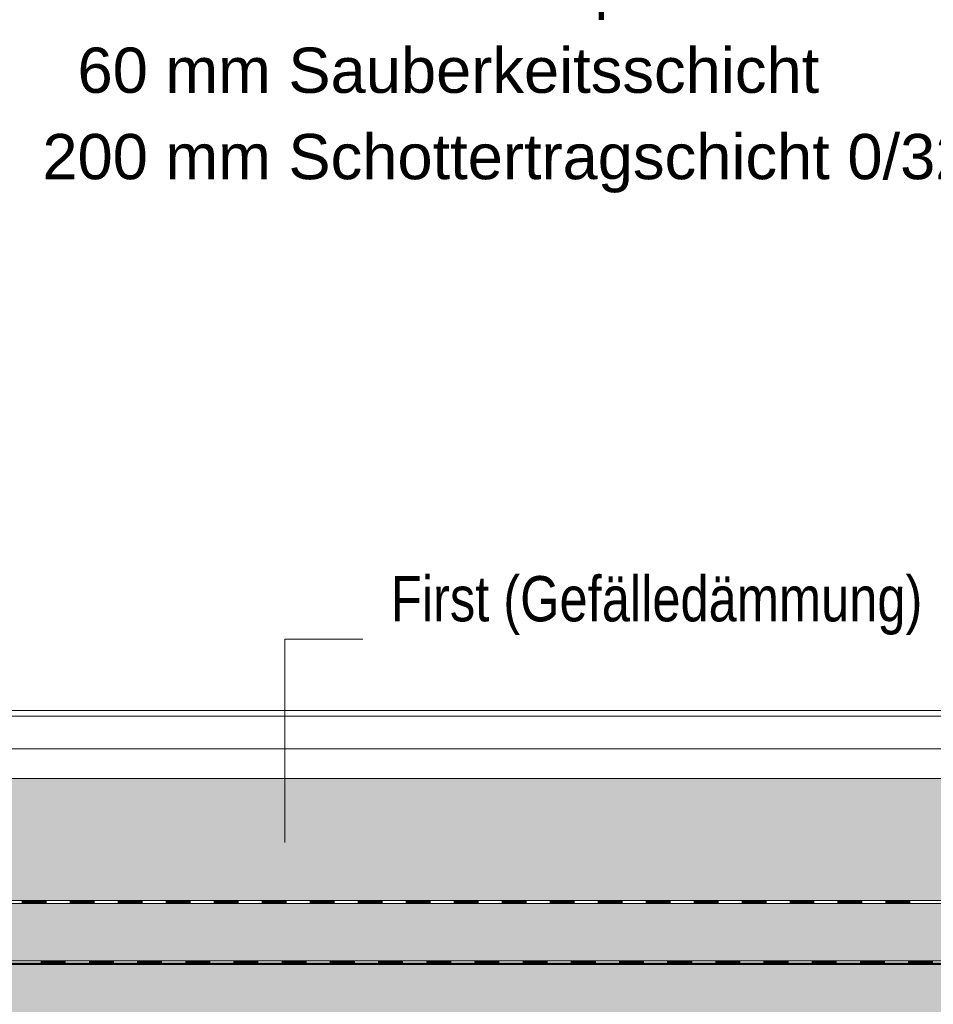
# Model space of a CAD drawing. Header units: metres. Extents: x 1316.5 to 1415.3, y -94.1 to -52.
# Tile 195 of 256: x 1364.5 to 1367.5, y -58.6 to -55.3. Entities that reach past the tile are written whole.
import ezdxf

# ---------------------------------------------------------------- set-up
doc = ezdxf.new("R2010")
doc.units = ezdxf.units.M
doc.header["$PDMODE"] = 65
doc.linetypes.add('AUSGEZOGEN', pattern=[0])
for name, color, linetype, lineweight in [('XR$11$Aufkantung', 4, 'AUSGEZOGEN', 13), ('XR$11$Design', 4, 'AUSGEZOGEN', 13), ('XR$11$Wand', 1, 'AUSGEZOGEN', 50), ('XR$12$Maßlinie 1_50', 7, 'AUSGEZOGEN', 25), ('XR$12$Text 1_100', 3, 'AUSGEZOGEN', 18), ('XR$13$Muster', 4, 'AUSGEZOGEN', 13), ('XR$13$STANDARD_1', 7, 'AUSGEZOGEN', 25)]:
    doc.layers.add(name, color=color, linetype=linetype, lineweight=lineweight)
doc.styles.add('ARIAL', font='arial.ttf')
doc.dimstyles.new('DIMSTYLE_45', dxfattribs={"dimtxt": 0.15, "dimasz": 0.03, "dimexe": 0, "dimexo": 0, "dimgap": 0.075, "dimtad": 2, "dimdec": 1, "dimlfac": 100, "dimrnd": 0.5, "dimzin": 4, "dimdsep": 46, "dimtxsty": 'ARIAL', "dimblk1": 'ALL_ML_STRICH', "dimblk2": 'ALL_ML_STRICH', "dimsah": 1, "dimcen": 0, "dimclrd": 3, "dimclre": 3, "dimclrt": 3, "dimadec": 0, "dimazin": 0, "dimtfac": 1, "dimtdec": 0, "dimtix": 1, "dimtmove": 2, "dimatfit": 3, "dimfxl": 0, "dimtvp": 1.2, "dimtzin": 0, "dimlwd": 0, "dimlwe": 25, "dimarcsym": 0})
doc.dimstyles.new('DIMSTYLE_49', dxfattribs={"dimtxt": 0.15, "dimasz": 0.03, "dimexe": 0, "dimexo": 0, "dimgap": 0.075, "dimtad": 2, "dimrnd": 0.005, "dimzin": 4, "dimdsep": 46, "dimtxsty": 'ARIAL', "dimblk1": 'ALL_ML_STRICH', "dimblk2": 'ALL_ML_STRICH', "dimsah": 1, "dimcen": 0, "dimclrd": 3, "dimclre": 3, "dimclrt": 3, "dimadec": 0, "dimazin": 0, "dimtfac": 1, "dimtdec": 0, "dimtix": 1, "dimtmove": 2, "dimatfit": 3, "dimfxl": 0, "dimtzin": 0, "dimlwd": 0, "dimlwe": 25, "dimarcsym": 0})
doc.dimstyles.new('DIMSTYLE_52', dxfattribs={"dimtxt": 0.15, "dimasz": 0.03, "dimexe": 0, "dimexo": 0, "dimgap": 0.075, "dimtad": 2, "dimdec": 1, "dimlfac": 100, "dimrnd": 0.5, "dimzin": 4, "dimdsep": 46, "dimtxsty": 'ARIAL', "dimblk1": 'ALL_ML_STRICH', "dimblk2": 'ALL_ML_STRICH', "dimsah": 1, "dimcen": 0, "dimclrd": 3, "dimclre": 3, "dimclrt": 3, "dimadec": 0, "dimazin": 0, "dimtfac": 1, "dimtdec": 0, "dimtix": 1, "dimtmove": 2, "dimatfit": 3, "dimfxl": 0, "dimtzin": 0, "dimlwd": 0, "dimlwe": 25, "dimarcsym": 0})
doc.dimstyles.new('DIMSTYLE_54', dxfattribs={"dimtxt": 0.125, "dimasz": 0.15, "dimexe": 0, "dimexo": 0, "dimgap": 0.0625, "dimtad": 2, "dimrnd": 0.005, "dimzin": 4, "dimdsep": 46, "dimtxsty": 'ARIAL', "dimblk1": 'ALL_ML_KREIS', "dimblk2": 'ALL_ML_KREIS', "dimsah": 1, "dimcen": 0, "dimclrd": 3, "dimclre": 3, "dimclrt": 3, "dimadec": 0, "dimazin": 0, "dimtfac": 1, "dimtdec": 0, "dimtix": 1, "dimtmove": 2, "dimatfit": 3, "dimfxl": 0, "dimtzin": 0, "dimlwd": 0, "dimlwe": 25, "dimarcsym": 0})
doc.dimstyles.new('DIMSTYLE_56', dxfattribs={"dimtxt": 0.125, "dimasz": 0.15, "dimexe": 0, "dimexo": 0, "dimgap": 0.0625, "dimtad": 2, "dimdec": 3, "dimrnd": 0.005, "dimzin": 4, "dimdsep": 46, "dimtxsty": 'ARIAL', "dimblk1": 'ALL_ML_KREIS', "dimblk2": 'ALL_ML_KREIS', "dimsah": 1, "dimcen": 0, "dimclrd": 3, "dimclre": 3, "dimclrt": 3, "dimadec": 0, "dimazin": 0, "dimtfac": 1, "dimtdec": 0, "dimtix": 1, "dimtmove": 2, "dimatfit": 3, "dimfxl": 0, "dimtzin": 0, "dimlwd": 0, "dimlwe": 25, "dimarcsym": 0})
pattern_1 = [(0, (0.135, 0.135), (0.0675, 0.0675), [0.0675, -0.0675]), (90, (0.135, 0.135), (-0.0675, 0.0675), [0.0675, -0.0675])]

# ---------------------------------------------------------------- blocks, each defined once
blk = doc.blocks.new('MUSTERELEMENT_78')
at = {"layer": 'XR$11$Design', "color": 4, "linetype": 'AUSGEZOGEN', "lineweight": 13, "transparency": 33554687}
for p, q in [((1364.4028, -58.4247), (1364.5624, -58.4247)), ((1364.4028, -58.4347), (1364.5624, -58.4347)), ((1364.5624, -58.4247), (1364.722, -58.4247)), ((1364.5624, -58.4247), (1364.5624, -58.4347)), ((1364.5624, -58.4247), (1364.5624, -58.4347)), ((1364.5624, -58.4267), (1364.6422, -58.4267)), ((1364.5624, -58.4287), (1364.6422, -58.4287)), ((1364.5624, -58.4307), (1364.6422, -58.4307)), ((1364.5624, -58.4327), (1364.6422, -58.4327)), ((1364.5624, -58.4347), (1364.722, -58.4347)), ((1364.6422, -58.4247), (1364.6422, -58.4347)), ((1364.722, -58.4247), (1364.8817, -58.4247)), ((1364.722, -58.4247), (1364.722, -58.4347)), ((1364.722, -58.4247), (1364.722, -58.4347)), ((1364.722, -58.4267), (1364.8018, -58.4267)), ((1364.722, -58.4287), (1364.8018, -58.4287)), ((1364.722, -58.4307), (1364.8018, -58.4307)), ((1364.722, -58.4327), (1364.8018, -58.4327)), ((1364.722, -58.4347), (1364.8817, -58.4347)), ((1364.8018, -58.4247), (1364.8018, -58.4347)), ((1364.8817, -58.4247), (1365.0413, -58.4247)), ((1364.8817, -58.4247), (1364.8817, -58.4347)), ((1364.8817, -58.4247), (1364.8817, -58.4347)), ((1364.8817, -58.4267), (1364.9615, -58.4267)), ((1364.8817, -58.4287), (1364.9615, -58.4287)), ((1364.8817, -58.4307), (1364.9615, -58.4307)), ((1364.8817, -58.4327), (1364.9615, -58.4327)), ((1364.8817, -58.4347), (1365.0413, -58.4347)), ((1364.9615, -58.4247), (1364.9615, -58.4347)), ((1365.0413, -58.4247), (1365.2009, -58.4247)), ((1365.0413, -58.4247), (1365.0413, -58.4347)), ((1365.0413, -58.4247), (1365.0413, -58.4347)), ((1365.0413, -58.4267), (1365.1211, -58.4267)), ((1365.0413, -58.4287), (1365.1211, -58.4287)), ((1365.0413, -58.4307), (1365.1211, -58.4307)), ((1365.0413, -58.4327), (1365.1211, -58.4327)), ((1365.0413, -58.4347), (1365.2009, -58.4347)), ((1365.1211, -58.4247), (1365.1211, -58.4347)), ((1365.2009, -58.4247), (1365.3606, -58.4247)), ((1365.2009, -58.4247), (1365.2009, -58.4347)), ((1365.2009, -58.4247), (1365.2009, -58.4347)), ((1365.2009, -58.4267), (1365.2807, -58.4267)), ((1365.2009, -58.4287), (1365.2807, -58.4287)), ((1365.2009, -58.4307), (1365.2807, -58.4307)), ((1365.2009, -58.4327), (1365.2807, -58.4327)), ((1365.2009, -58.4347), (1365.3606, -58.4347)), ((1365.2807, -58.4247), (1365.2807, -58.4347)), ((1365.3606, -58.4247), (1365.5202, -58.4247)), ((1365.3606, -58.4247), (1365.3606, -58.4347)), ((1365.3606, -58.4247), (1365.3606, -58.4347)), ((1365.3606, -58.4267), (1365.4404, -58.4267)), ((1365.3606, -58.4287), (1365.4404, -58.4287)), ((1365.3606, -58.4307), (1365.4404, -58.4307)), ((1365.3606, -58.4327), (1365.4404, -58.4327)), ((1365.3606, -58.4347), (1365.5202, -58.4347)), ((1365.4404, -58.4247), (1365.4404, -58.4347)), ((1365.5202, -58.4247), (1365.6798, -58.4247)), ((1365.5202, -58.4247), (1365.5202, -58.4347)), ((1365.5202, -58.4247), (1365.5202, -58.4347)), ((1365.5202, -58.4267), (1365.6, -58.4267)), ((1365.5202, -58.4287), (1365.6, -58.4287)), ((1365.5202, -58.4307), (1365.6, -58.4307)), ((1365.5202, -58.4327), (1365.6, -58.4327)), ((1365.5202, -58.4347), (1365.6798, -58.4347)), ((1365.6, -58.4247), (1365.6, -58.4347)), ((1365.6798, -58.4247), (1365.8395, -58.4247)), ((1365.6798, -58.4247), (1365.6798, -58.4347)), ((1365.6798, -58.4247), (1365.6798, -58.4347)), ((1365.6798, -58.4267), (1365.7596, -58.4267)), ((1365.6798, -58.4287), (1365.7596, -58.4287)), ((1365.6798, -58.4307), (1365.7596, -58.4307)), ((1365.6798, -58.4327), (1365.7596, -58.4327)), ((1365.6798, -58.4347), (1365.8395, -58.4347)), ((1365.7596, -58.4247), (1365.7596, -58.4347)), ((1365.8395, -58.4247), (1365.9991, -58.4247)), ((1365.8395, -58.4247), (1365.8395, -58.4347)), ((1365.8395, -58.4247), (1365.8395, -58.4347)), ((1365.8395, -58.4267), (1365.9193, -58.4267)), ((1365.8395, -58.4287), (1365.9193, -58.4287)), ((1365.8395, -58.4307), (1365.9193, -58.4307)), ((1365.8395, -58.4327), (1365.9193, -58.4327)), ((1365.8395, -58.4347), (1365.9991, -58.4347)), ((1365.9193, -58.4247), (1365.9193, -58.4347)), ((1365.9991, -58.4247), (1366.1587, -58.4247)), ((1365.9991, -58.4247), (1365.9991, -58.4347)), ((1365.9991, -58.4247), (1365.9991, -58.4347)), ((1365.9991, -58.4267), (1366.0789, -58.4267)), ((1365.9991, -58.4287), (1366.0789, -58.4287)), ((1365.9991, -58.4307), (1366.0789, -58.4307)), ((1365.9991, -58.4327), (1366.0789, -58.4327)), ((1365.9991, -58.4347), (1366.1587, -58.4347)), ((1366.0789, -58.4247), (1366.0789, -58.4347)), ((1366.1587, -58.4247), (1366.3183, -58.4247)), ((1366.1587, -58.4247), (1366.1587, -58.4347)), ((1366.1587, -58.4247), (1366.1587, -58.4347)), ((1366.1587, -58.4267), (1366.2385, -58.4267)), ((1366.1587, -58.4287), (1366.2385, -58.4287)), ((1366.1587, -58.4307), (1366.2385, -58.4307)), ((1366.1587, -58.4327), (1366.2385, -58.4327)), ((1366.1587, -58.4347), (1366.3183, -58.4347)), ((1366.2385, -58.4247), (1366.2385, -58.4347)), ((1366.3183, -58.4247), (1366.478, -58.4247)), ((1366.3183, -58.4247), (1366.3183, -58.4347)), ((1366.3183, -58.4247), (1366.3183, -58.4347)), ((1366.3183, -58.4267), (1366.3982, -58.4267)), ((1366.3183, -58.4287), (1366.3982, -58.4287)), ((1366.3183, -58.4307), (1366.3982, -58.4307)), ((1366.3183, -58.4327), (1366.3982, -58.4327)), ((1366.3183, -58.4347), (1366.478, -58.4347)), ((1366.3982, -58.4247), (1366.3982, -58.4347)), ((1366.478, -58.4247), (1366.6376, -58.4247)), ((1366.478, -58.4247), (1366.478, -58.4347)), ((1366.478, -58.4247), (1366.478, -58.4347)), ((1366.478, -58.4267), (1366.5578, -58.4267)), ((1366.478, -58.4287), (1366.5578, -58.4287)), ((1366.478, -58.4307), (1366.5578, -58.4307)), ((1366.478, -58.4327), (1366.5578, -58.4327)), ((1366.478, -58.4347), (1366.6376, -58.4347)), ((1366.5578, -58.4247), (1366.5578, -58.4347)), ((1366.6376, -58.4247), (1366.7972, -58.4247)), ((1366.6376, -58.4247), (1366.6376, -58.4347)), ((1366.6376, -58.4247), (1366.6376, -58.4347)), ((1366.6376, -58.4267), (1366.7174, -58.4267)), ((1366.6376, -58.4287), (1366.7174, -58.4287)), ((1366.6376, -58.4307), (1366.7174, -58.4307)), ((1366.6376, -58.4327), (1366.7174, -58.4327)), ((1366.6376, -58.4347), (1366.7972, -58.4347)), ((1366.7174, -58.4247), (1366.7174, -58.4347)), ((1366.7972, -58.4247), (1366.9569, -58.4247)), ((1366.7972, -58.4247), (1366.7972, -58.4347)), ((1366.7972, -58.4247), (1366.7972, -58.4347)), ((1366.7972, -58.4267), (1366.8771, -58.4267)), ((1366.7972, -58.4287), (1366.8771, -58.4287)), ((1366.7972, -58.4307), (1366.8771, -58.4307)), ((1366.7972, -58.4327), (1366.8771, -58.4327)), ((1366.7972, -58.4347), (1366.9569, -58.4347)), ((1366.8771, -58.4247), (1366.8771, -58.4347)), ((1366.9569, -58.4247), (1367.1165, -58.4247)), ((1366.9569, -58.4247), (1366.9569, -58.4347)), ((1366.9569, -58.4247), (1366.9569, -58.4347)), ((1366.9569, -58.4267), (1367.0367, -58.4267)), ((1366.9569, -58.4287), (1367.0367, -58.4287)), ((1366.9569, -58.4307), (1367.0367, -58.4307)), ((1366.9569, -58.4327), (1367.0367, -58.4327)), ((1366.9569, -58.4347), (1367.1165, -58.4347)), ((1367.0367, -58.4247), (1367.0367, -58.4347)), ((1367.1165, -58.4247), (1367.2761, -58.4247)), ((1367.1165, -58.4247), (1367.1165, -58.4347)), ((1367.1165, -58.4247), (1367.1165, -58.4347)), ((1367.1165, -58.4267), (1367.1963, -58.4267)), ((1367.1165, -58.4287), (1367.1963, -58.4287)), ((1367.1165, -58.4307), (1367.1963, -58.4307)), ((1367.1165, -58.4327), (1367.1963, -58.4327)), ((1367.1165, -58.4347), (1367.2761, -58.4347)), ((1367.1963, -58.4247), (1367.1963, -58.4347)), ((1367.2761, -58.4247), (1367.4358, -58.4247)), ((1367.2761, -58.4247), (1367.2761, -58.4347)), ((1367.2761, -58.4247), (1367.2761, -58.4347)), ((1367.2761, -58.4267), (1367.3559, -58.4267)), ((1367.2761, -58.4287), (1367.3559, -58.4287)), ((1367.2761, -58.4307), (1367.3559, -58.4307)), ((1367.2761, -58.4327), (1367.3559, -58.4327)), ((1367.2761, -58.4347), (1367.4358, -58.4347)), ((1367.3559, -58.4247), (1367.3559, -58.4347)), ((1367.4358, -58.4247), (1367.5954, -58.4247)), ((1367.4358, -58.4247), (1367.4358, -58.4347)), ((1367.4358, -58.4247), (1367.4358, -58.4347)), ((1367.4358, -58.4267), (1367.5156, -58.4267)), ((1367.4358, -58.4287), (1367.5156, -58.4287)), ((1367.4358, -58.4307), (1367.5156, -58.4307)), ((1367.4358, -58.4327), (1367.5156, -58.4327)), ((1367.4358, -58.4347), (1367.5954, -58.4347)), ((1367.5156, -58.4247), (1367.5156, -58.4347))]:
    blk.add_line(p, q, dxfattribs=at)
blk = doc.blocks.new('MUSTERELEMENT_86')
at = {"layer": 'XR$11$Design', "color": 4, "linetype": 'AUSGEZOGEN', "lineweight": 13, "transparency": 33554687}
for p, q in [((1364.3411, -58.2247), (1364.5, -58.2247)), ((1364.3411, -58.2347), (1364.5, -58.2347)), ((1364.5, -58.2247), (1364.659, -58.2247)), ((1364.5, -58.2247), (1364.5, -58.2347)), ((1364.5, -58.2247), (1364.5, -58.2347)), ((1364.5, -58.2267), (1364.5795, -58.2267)), ((1364.5, -58.2287), (1364.5795, -58.2287)), ((1364.5, -58.2307), (1364.5795, -58.2307)), ((1364.5, -58.2327), (1364.5795, -58.2327)), ((1364.5, -58.2347), (1364.659, -58.2347)), ((1364.5795, -58.2247), (1364.5795, -58.2347)), ((1364.659, -58.2247), (1364.8179, -58.2247)), ((1364.659, -58.2247), (1364.659, -58.2347)), ((1364.659, -58.2247), (1364.659, -58.2347)), ((1364.659, -58.2267), (1364.7384, -58.2267)), ((1364.659, -58.2287), (1364.7384, -58.2287)), ((1364.659, -58.2307), (1364.7384, -58.2307)), ((1364.659, -58.2327), (1364.7384, -58.2327)), ((1364.659, -58.2347), (1364.8179, -58.2347)), ((1364.7384, -58.2247), (1364.7384, -58.2347)), ((1364.8179, -58.2247), (1364.9768, -58.2247)), ((1364.8179, -58.2247), (1364.8179, -58.2347)), ((1364.8179, -58.2247), (1364.8179, -58.2347)), ((1364.8179, -58.2267), (1364.8974, -58.2267)), ((1364.8179, -58.2287), (1364.8974, -58.2287)), ((1364.8179, -58.2307), (1364.8974, -58.2307)), ((1364.8179, -58.2327), (1364.8974, -58.2327)), ((1364.8179, -58.2347), (1364.9768, -58.2347)), ((1364.8974, -58.2247), (1364.8974, -58.2347)), ((1364.9768, -58.2247), (1365.1358, -58.2247)), ((1364.9768, -58.2247), (1364.9768, -58.2347)), ((1364.9768, -58.2247), (1364.9768, -58.2347)), ((1364.9768, -58.2267), (1365.0563, -58.2267)), ((1364.9768, -58.2287), (1365.0563, -58.2287)), ((1364.9768, -58.2307), (1365.0563, -58.2307)), ((1364.9768, -58.2327), (1365.0563, -58.2327)), ((1364.9768, -58.2347), (1365.1358, -58.2347)), ((1365.0563, -58.2247), (1365.0563, -58.2347)), ((1365.1358, -58.2247), (1365.2947, -58.2247)), ((1365.1358, -58.2247), (1365.1358, -58.2347)), ((1365.1358, -58.2247), (1365.1358, -58.2347)), ((1365.1358, -58.2267), (1365.2153, -58.2267)), ((1365.1358, -58.2287), (1365.2153, -58.2287)), ((1365.1358, -58.2307), (1365.2153, -58.2307)), ((1365.1358, -58.2327), (1365.2153, -58.2327)), ((1365.1358, -58.2347), (1365.2947, -58.2347)), ((1365.2153, -58.2247), (1365.2153, -58.2347)), ((1365.2947, -58.2247), (1365.4537, -58.2247)), ((1365.2947, -58.2247), (1365.2947, -58.2347)), ((1365.2947, -58.2247), (1365.2947, -58.2347)), ((1365.2947, -58.2267), (1365.3742, -58.2267)), ((1365.2947, -58.2287), (1365.3742, -58.2287)), ((1365.2947, -58.2307), (1365.3742, -58.2307)), ((1365.2947, -58.2327), (1365.3742, -58.2327)), ((1365.2947, -58.2347), (1365.4537, -58.2347)), ((1365.3742, -58.2247), (1365.3742, -58.2347)), ((1365.4537, -58.2247), (1365.6126, -58.2247)), ((1365.4537, -58.2247), (1365.4537, -58.2347)), ((1365.4537, -58.2247), (1365.4537, -58.2347)), ((1365.4537, -58.2267), (1365.5331, -58.2267)), ((1365.4537, -58.2287), (1365.5331, -58.2287)), ((1365.4537, -58.2307), (1365.5331, -58.2307)), ((1365.4537, -58.2327), (1365.5331, -58.2327)), ((1365.4537, -58.2347), (1365.6126, -58.2347)), ((1365.5331, -58.2247), (1365.5331, -58.2347)), ((1365.6126, -58.2247), (1365.7715, -58.2247)), ((1365.6126, -58.2247), (1365.6126, -58.2347)), ((1365.6126, -58.2247), (1365.6126, -58.2347)), ((1365.6126, -58.2267), (1365.6921, -58.2267)), ((1365.6126, -58.2287), (1365.6921, -58.2287)), ((1365.6126, -58.2307), (1365.6921, -58.2307)), ((1365.6126, -58.2327), (1365.6921, -58.2327)), ((1365.6126, -58.2347), (1365.7715, -58.2347)), ((1365.6921, -58.2247), (1365.6921, -58.2347)), ((1365.7715, -58.2247), (1365.9305, -58.2247)), ((1365.7715, -58.2247), (1365.7715, -58.2347)), ((1365.7715, -58.2247), (1365.7715, -58.2347)), ((1365.7715, -58.2267), (1365.851, -58.2267)), ((1365.7715, -58.2287), (1365.851, -58.2287)), ((1365.7715, -58.2307), (1365.851, -58.2307)), ((1365.7715, -58.2327), (1365.851, -58.2327)), ((1365.7715, -58.2347), (1365.9305, -58.2347)), ((1365.851, -58.2247), (1365.851, -58.2347)), ((1365.9305, -58.2247), (1366.0894, -58.2247)), ((1365.9305, -58.2247), (1365.9305, -58.2347)), ((1365.9305, -58.2247), (1365.9305, -58.2347)), ((1365.9305, -58.2267), (1366.01, -58.2267)), ((1365.9305, -58.2287), (1366.01, -58.2287)), ((1365.9305, -58.2307), (1366.01, -58.2307)), ((1365.9305, -58.2327), (1366.01, -58.2327)), ((1365.9305, -58.2347), (1366.0894, -58.2347)), ((1366.01, -58.2247), (1366.01, -58.2347)), ((1366.0894, -58.2247), (1366.2484, -58.2247)), ((1366.0894, -58.2247), (1366.0894, -58.2347)), ((1366.0894, -58.2247), (1366.0894, -58.2347)), ((1366.0894, -58.2267), (1366.1689, -58.2267)), ((1366.0894, -58.2287), (1366.1689, -58.2287)), ((1366.0894, -58.2307), (1366.1689, -58.2307)), ((1366.0894, -58.2327), (1366.1689, -58.2327)), ((1366.0894, -58.2347), (1366.2484, -58.2347)), ((1366.1689, -58.2247), (1366.1689, -58.2347)), ((1366.2484, -58.2247), (1366.4073, -58.2247)), ((1366.2484, -58.2247), (1366.2484, -58.2347)), ((1366.2484, -58.2247), (1366.2484, -58.2347)), ((1366.2484, -58.2267), (1366.3278, -58.2267)), ((1366.2484, -58.2287), (1366.3278, -58.2287)), ((1366.2484, -58.2307), (1366.3278, -58.2307)), ((1366.2484, -58.2327), (1366.3278, -58.2327)), ((1366.2484, -58.2347), (1366.4073, -58.2347)), ((1366.3278, -58.2247), (1366.3278, -58.2347)), ((1366.4073, -58.2247), (1366.5662, -58.2247)), ((1366.4073, -58.2247), (1366.4073, -58.2347)), ((1366.4073, -58.2247), (1366.4073, -58.2347)), ((1366.4073, -58.2267), (1366.4868, -58.2267)), ((1366.4073, -58.2287), (1366.4868, -58.2287)), ((1366.4073, -58.2307), (1366.4868, -58.2307)), ((1366.4073, -58.2327), (1366.4868, -58.2327)), ((1366.4073, -58.2347), (1366.5662, -58.2347)), ((1366.4868, -58.2247), (1366.4868, -58.2347)), ((1366.5662, -58.2247), (1366.7252, -58.2247)), ((1366.5662, -58.2247), (1366.5662, -58.2347)), ((1366.5662, -58.2247), (1366.5662, -58.2347)), ((1366.5662, -58.2267), (1366.6457, -58.2267)), ((1366.5662, -58.2287), (1366.6457, -58.2287)), ((1366.5662, -58.2307), (1366.6457, -58.2307)), ((1366.5662, -58.2327), (1366.6457, -58.2327)), ((1366.5662, -58.2347), (1366.7252, -58.2347)), ((1366.6457, -58.2247), (1366.6457, -58.2347)), ((1366.7252, -58.2247), (1366.8841, -58.2247)), ((1366.7252, -58.2247), (1366.7252, -58.2347)), ((1366.7252, -58.2247), (1366.7252, -58.2347)), ((1366.7252, -58.2267), (1366.8047, -58.2267)), ((1366.7252, -58.2287), (1366.8047, -58.2287)), ((1366.7252, -58.2307), (1366.8047, -58.2307)), ((1366.7252, -58.2327), (1366.8047, -58.2327)), ((1366.7252, -58.2347), (1366.8841, -58.2347)), ((1366.8047, -58.2247), (1366.8047, -58.2347)), ((1366.8841, -58.2247), (1367.0431, -58.2247)), ((1366.8841, -58.2247), (1366.8841, -58.2347)), ((1366.8841, -58.2247), (1366.8841, -58.2347)), ((1366.8841, -58.2267), (1366.9636, -58.2267)), ((1366.8841, -58.2287), (1366.9636, -58.2287)), ((1366.8841, -58.2307), (1366.9636, -58.2307)), ((1366.8841, -58.2327), (1366.9636, -58.2327)), ((1366.8841, -58.2347), (1367.0431, -58.2347)), ((1366.9636, -58.2247), (1366.9636, -58.2347)), ((1367.0431, -58.2247), (1367.202, -58.2247)), ((1367.0431, -58.2247), (1367.0431, -58.2347)), ((1367.0431, -58.2247), (1367.0431, -58.2347)), ((1367.0431, -58.2267), (1367.1225, -58.2267)), ((1367.0431, -58.2287), (1367.1225, -58.2287)), ((1367.0431, -58.2307), (1367.1225, -58.2307)), ((1367.0431, -58.2327), (1367.1225, -58.2327)), ((1367.0431, -58.2347), (1367.202, -58.2347)), ((1367.1225, -58.2247), (1367.1225, -58.2347)), ((1367.202, -58.2247), (1367.361, -58.2247)), ((1367.202, -58.2247), (1367.202, -58.2347)), ((1367.202, -58.2247), (1367.202, -58.2347)), ((1367.202, -58.2267), (1367.2815, -58.2267)), ((1367.202, -58.2287), (1367.2815, -58.2287)), ((1367.202, -58.2307), (1367.2815, -58.2307)), ((1367.202, -58.2327), (1367.2815, -58.2327)), ((1367.202, -58.2347), (1367.361, -58.2347)), ((1367.2815, -58.2247), (1367.2815, -58.2347)), ((1367.361, -58.2247), (1367.5199, -58.2247)), ((1367.361, -58.2247), (1367.361, -58.2347)), ((1367.361, -58.2247), (1367.361, -58.2347)), ((1367.361, -58.2267), (1367.4404, -58.2267)), ((1367.361, -58.2287), (1367.4404, -58.2287)), ((1367.361, -58.2307), (1367.4404, -58.2307)), ((1367.361, -58.2327), (1367.4404, -58.2327)), ((1367.361, -58.2347), (1367.5199, -58.2347)), ((1367.4404, -58.2247), (1367.4404, -58.2347))]:
    blk.add_line(p, q, dxfattribs=at)
blk = doc.blocks.new('ALL_ML_KREIS')
at = {"color": 0, "linetype": 'ByBlock', "lineweight": -2}
for p, q in [((0, -0.5), (0, 0.5)), ((-1, 0), (0.5, 0))]:
    blk.add_line(p, q, dxfattribs=at)
blk.add_circle((0, 0), 0.15, dxfattribs=at)
blk = doc.blocks.new('*D765')
at = {"layer": 'DEFPOINTS', "color": 3, "linetype": 'AUSGEZOGEN', "lineweight": 25, "transparency": 33554687}
for p in [(1361.1501, -55.5733), (1388.4801, -60.4577), (1361.1501, -64.661)]:
    blk.add_point(p, dxfattribs=at)
at = {"layer": 'XR$12$Maßlinie 1_50', "color": 3, "linetype": 'AUSGEZOGEN', "lineweight": -2, "transparency": 33554687}
for p, q in [((1361.1501, -64.361), (1361.1501, -64.661)), ((1388.4801, -64.361), (1388.4801, -64.661)), ((1361.1501, -64.661), (1388.4801, -64.661))]:
    blk.add_line(p, q, dxfattribs=at)
at = {"layer": 'XR$12$Maßlinie 1_50', "color": 3, "linetype": 'AUSGEZOGEN', "lineweight": 25, "transparency": 33554687, "xscale": 0.15, "yscale": 0.15, "zscale": 0.15, "rotation": 180}
blk.add_blockref('ALL_ML_KREIS', (1361.1501, -64.661), dxfattribs=at)
at = {"layer": 'XR$12$Maßlinie 1_50', "color": 3, "linetype": 'AUSGEZOGEN', "lineweight": 25, "transparency": 33554687, "xscale": 0.15, "yscale": 0.15, "zscale": 0.15}
blk.add_blockref('ALL_ML_KREIS', (1388.4801, -64.661), dxfattribs=at)
at = {"layer": 'XR$12$Maßlinie 1_50', "color": 3, "linetype": 'AUSGEZOGEN', "lineweight": 25, "transparency": 33554687, "insert": (1374.8194, -64.5463), "char_height": 0.125, "width": 0.625, "attachment_point": 5, "style": 'ARIAL'}
blk.add_mtext('\\A1;{\\A1;{27.33\\H0.082500;\\S^ ;}}', dxfattribs=at)
blk = doc.blocks.new('*D773')
at = {"layer": 'DEFPOINTS', "color": 3, "linetype": 'AUSGEZOGEN', "lineweight": 25, "transparency": 33554687}
for p in [(1361.4801, -58.1201), (1367.1151, -58.7796), (1361.4801, -64.0607)]:
    blk.add_point(p, dxfattribs=at)
at = {"layer": 'XR$12$Maßlinie 1_50', "color": 3, "linetype": 'AUSGEZOGEN', "lineweight": -2, "transparency": 33554687}
for p, q in [((1361.4801, -63.7557), (1361.4801, -64.0607)), ((1367.1151, -63.7607), (1367.1151, -64.0607)), ((1361.4801, -64.0607), (1367.1151, -64.0607))]:
    blk.add_line(p, q, dxfattribs=at)
at = {"layer": 'XR$12$Maßlinie 1_50', "color": 3, "linetype": 'AUSGEZOGEN', "lineweight": 25, "transparency": 33554687, "xscale": 0.15, "yscale": 0.15, "zscale": 0.15, "rotation": 180}
blk.add_blockref('ALL_ML_KREIS', (1361.4801, -64.0607), dxfattribs=at)
at = {"layer": 'XR$12$Maßlinie 1_50', "color": 3, "linetype": 'AUSGEZOGEN', "lineweight": 25, "transparency": 33554687, "xscale": 0.15, "yscale": 0.15, "zscale": 0.15}
blk.add_blockref('ALL_ML_KREIS', (1367.1151, -64.0607), dxfattribs=at)
at = {"layer": 'XR$12$Maßlinie 1_50', "color": 3, "linetype": 'AUSGEZOGEN', "lineweight": 25, "transparency": 33554687, "insert": (1364.3194, -63.946), "char_height": 0.125, "width": 0.625, "attachment_point": 5, "style": 'ARIAL'}
blk.add_mtext('\\A1;{\\A1;{5.63\\H0.082500;\\S5^ ;}}', dxfattribs=at)
blk = doc.blocks.new('ALL_ML_STRICH')
at = {"color": 0, "linetype": 'ByBlock', "lineweight": -2}
for p, q in [((-1, 0), (0.5, 0)), ((-0.3, -0.3), (0.3, 0.3)), ((0, -0.5), (0, 0.5))]:
    blk.add_line(p, q, dxfattribs=at)
blk = doc.blocks.new('*D783')
at = {"layer": 'DEFPOINTS', "color": 3, "linetype": 'AUSGEZOGEN', "lineweight": 25, "transparency": 33554687}
for p in [(1365.1451, -58.3921), (1365.4451, -58.3921), (1365.1451, -59.4929)]:
    blk.add_point(p, dxfattribs=at)
at = {"layer": 'XR$12$Maßlinie 1_50', "color": 3, "linetype": 'AUSGEZOGEN', "lineweight": -2, "transparency": 33554687}
for p, q in [((1365.1451, -59.3929), (1365.1451, -59.4929)), ((1365.4451, -59.3929), (1365.4451, -59.4929)), ((1365.1451, -59.4929), (1365.4451, -59.4929))]:
    blk.add_line(p, q, dxfattribs=at)
at = {"layer": 'XR$12$Maßlinie 1_50', "color": 3, "linetype": 'AUSGEZOGEN', "lineweight": 25, "transparency": 33554687, "xscale": 0.03000000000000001, "yscale": 0.03000000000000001, "zscale": 0.03000000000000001, "rotation": 180}
blk.add_blockref('ALL_ML_STRICH', (1365.1451, -59.4929), dxfattribs=at)
at = {"layer": 'XR$12$Maßlinie 1_50', "color": 3, "linetype": 'AUSGEZOGEN', "lineweight": 25, "transparency": 33554687, "xscale": 0.03000000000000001, "yscale": 0.03000000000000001, "zscale": 0.03000000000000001}
blk.add_blockref('ALL_ML_STRICH', (1365.4451, -59.4929), dxfattribs=at)
at = {"layer": 'XR$12$Maßlinie 1_50', "color": 3, "linetype": 'AUSGEZOGEN', "lineweight": 25, "transparency": 33554687, "insert": (1365.2899, -59.3653), "char_height": 0.15, "width": 0.48, "attachment_point": 5, "style": 'ARIAL'}
blk.add_mtext('\\W0.80;\\A1;{\\A1;{30\\H0.099000;\\S^ ;}}', dxfattribs=at)
blk = doc.blocks.new('*D784')
at = {"layer": 'DEFPOINTS', "color": 3, "linetype": 'AUSGEZOGEN', "lineweight": 25, "transparency": 33554687}
for p in [(1365.4451, -58.3921), (1366.2851, -58.3921), (1365.4451, -59.4929)]:
    blk.add_point(p, dxfattribs=at)
at = {"layer": 'XR$12$Maßlinie 1_50', "color": 3, "linetype": 'AUSGEZOGEN', "lineweight": -2, "transparency": 33554687}
for p, q in [((1365.4451, -59.3929), (1365.4451, -59.4929)), ((1366.2851, -59.3929), (1366.2851, -59.4929)), ((1365.4451, -59.4929), (1366.2851, -59.4929))]:
    blk.add_line(p, q, dxfattribs=at)
at = {"layer": 'XR$12$Maßlinie 1_50', "color": 3, "linetype": 'AUSGEZOGEN', "lineweight": 25, "transparency": 33554687, "xscale": 0.03000000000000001, "yscale": 0.03000000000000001, "zscale": 0.03000000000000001, "rotation": 180}
blk.add_blockref('ALL_ML_STRICH', (1365.4451, -59.4929), dxfattribs=at)
at = {"layer": 'XR$12$Maßlinie 1_50', "color": 3, "linetype": 'AUSGEZOGEN', "lineweight": 25, "transparency": 33554687, "xscale": 0.03000000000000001, "yscale": 0.03000000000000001, "zscale": 0.03000000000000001}
blk.add_blockref('ALL_ML_STRICH', (1366.2851, -59.4929), dxfattribs=at)
at = {"layer": 'XR$12$Maßlinie 1_50', "color": 3, "linetype": 'AUSGEZOGEN', "lineweight": 25, "transparency": 33554687, "insert": (1365.86, -59.3654), "char_height": 0.15, "width": 0.48, "attachment_point": 5, "style": 'ARIAL'}
blk.add_mtext('\\W0.80;\\A1;{\\A1;{84\\H0.099000;\\S^ ;}}', dxfattribs=at)
blk = doc.blocks.new('*D785')
at = {"layer": 'DEFPOINTS', "color": 3, "linetype": 'AUSGEZOGEN', "lineweight": 25, "transparency": 33554687}
for p in [(1366.2851, -58.3921), (1366.5851, -58.3921), (1366.2851, -59.4929)]:
    blk.add_point(p, dxfattribs=at)
at = {"layer": 'XR$12$Maßlinie 1_50', "color": 3, "linetype": 'AUSGEZOGEN', "lineweight": -2, "transparency": 33554687}
for p, q in [((1366.2851, -59.3929), (1366.2851, -59.4929)), ((1366.5851, -59.3929), (1366.5851, -59.4929)), ((1366.2851, -59.4929), (1366.5851, -59.4929))]:
    blk.add_line(p, q, dxfattribs=at)
at = {"layer": 'XR$12$Maßlinie 1_50', "color": 3, "linetype": 'AUSGEZOGEN', "lineweight": 25, "transparency": 33554687, "xscale": 0.03000000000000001, "yscale": 0.03000000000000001, "zscale": 0.03000000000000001, "rotation": 180}
blk.add_blockref('ALL_ML_STRICH', (1366.2851, -59.4929), dxfattribs=at)
at = {"layer": 'XR$12$Maßlinie 1_50', "color": 3, "linetype": 'AUSGEZOGEN', "lineweight": 25, "transparency": 33554687, "xscale": 0.03000000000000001, "yscale": 0.03000000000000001, "zscale": 0.03000000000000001}
blk.add_blockref('ALL_ML_STRICH', (1366.5851, -59.4929), dxfattribs=at)
at = {"layer": 'XR$12$Maßlinie 1_50', "color": 3, "linetype": 'AUSGEZOGEN', "lineweight": 25, "transparency": 33554687, "insert": (1366.4299, -59.3653), "char_height": 0.15, "width": 0.48, "attachment_point": 5, "style": 'ARIAL'}
blk.add_mtext('\\W0.80;\\A1;{\\A1;{30\\H0.099000;\\S^ ;}}', dxfattribs=at)
blk = doc.blocks.new('*D786')
at = {"layer": 'DEFPOINTS', "color": 3, "linetype": 'AUSGEZOGEN', "lineweight": 25, "transparency": 33554687}
for p in [(1366.5851, -58.3921), (1369.8651, -58.3921), (1366.5851, -59.4929)]:
    blk.add_point(p, dxfattribs=at)
at = {"layer": 'XR$12$Maßlinie 1_50', "color": 3, "linetype": 'AUSGEZOGEN', "lineweight": -2, "transparency": 33554687}
for p, q in [((1366.5851, -59.3929), (1366.5851, -59.4929)), ((1369.8651, -59.3929), (1369.8651, -59.4929)), ((1366.5851, -59.4929), (1369.8651, -59.4929))]:
    blk.add_line(p, q, dxfattribs=at)
at = {"layer": 'XR$12$Maßlinie 1_50', "color": 3, "linetype": 'AUSGEZOGEN', "lineweight": 25, "transparency": 33554687, "xscale": 0.03000000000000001, "yscale": 0.03000000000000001, "zscale": 0.03000000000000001, "rotation": 180}
blk.add_blockref('ALL_ML_STRICH', (1366.5851, -59.4929), dxfattribs=at)
at = {"layer": 'XR$12$Maßlinie 1_50', "color": 3, "linetype": 'AUSGEZOGEN', "lineweight": 25, "transparency": 33554687, "xscale": 0.03000000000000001, "yscale": 0.03000000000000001, "zscale": 0.03000000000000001}
blk.add_blockref('ALL_ML_STRICH', (1369.8651, -59.4929), dxfattribs=at)
at = {"layer": 'XR$12$Maßlinie 1_50', "color": 3, "linetype": 'AUSGEZOGEN', "lineweight": 25, "transparency": 33554687, "insert": (1368.2337, -59.3653), "char_height": 0.15, "width": 0.48, "attachment_point": 5, "style": 'ARIAL'}
blk.add_mtext('\\W0.80;\\A1;{\\A1;{3.28\\H0.099000;\\S^ ;}}', dxfattribs=at)

msp = doc.modelspace()

# ---------------------------------------------------------------- hatches: boundary and pattern name
at = {"layer": 'XR$13$Muster', "linetype": 'AUSGEZOGEN', "lineweight": 13, "transparency": 33554687}
h = msp.add_hatch(dxfattribs=at)
h.set_pattern_fill('MUSTER', color=52, scale=0.0675, style=0, pattern_type=2)
h.set_pattern_definition(pattern_1)
h.paths.add_polyline_path([(1361.4101, -58.2351), (1361.4101, -58.2451), (1370.8576, -58.2451), (1370.8576, -58.2347), (1361.4801, -58.2347), (1361.4801, -58.2351)], flags=0)
h = msp.add_hatch(dxfattribs=at)
h.set_pattern_fill('MUSTER', color=52, scale=0.0675, style=0, pattern_type=2)
h.set_pattern_definition(pattern_1)
h.paths.add_polyline_path([(1361.5051, -58.4347), (1361.5051, -58.4251), (1370.8576, -58.4251), (1370.8576, -58.2451), (1361.4101, -58.2451), (1361.4101, -58.4351), (1361.4951, -58.4351), (1361.4951, -58.4347)], flags=0)
h = msp.add_hatch(dxfattribs=at)
h.set_pattern_fill('MUSTER', color=3, scale=0.09, angle=315, style=0, pattern_type=2)
h.set_pattern_definition([(315, (0.25456, -6e-17), (0.1272792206, -3e-17), [0.09, -0.09]), (45, (0.25456, -6e-17), (3e-17, 0.1272792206), [0.09, -0.09])])
h.paths.add_polyline_path([(1361.2101, -58.6851), (1370.9476, -58.6851), (1370.9476, -58.4351), (1361.2101, -58.4351)], flags=0)
at = {"layer": 'XR$13$STANDARD_1', "linetype": 'AUSGEZOGEN', "lineweight": 25, "transparency": 33554687}
h = msp.add_hatch(color=7, dxfattribs=at)
h.set_gradient(color1=(122, 122, 122), color2=(171, 171, 171), rotation=90, one_color=1)
h.paths.add_polyline_path([(1370.8702, -57.9672), (1370.8702, -57.9509), (1370.8719, -57.9489), (1370.8782, -57.9477), (1370.8746, -57.9265), (1370.8702, -57.9265), (1370.8702, -57.8532), (1370.8771, -57.8456), (1370.8766, -57.8385), (1370.8762, -57.8382), (1370.8762, -57.8352), (1370.8894, -57.8207), (1361.5051, -57.8207), (1361.5051, -58.2247), (1362.4801, -58.2247), (1362.4801, -58.2251), (1370.8576, -58.2251), (1370.8576, -58.1051), (1370.8916, -58.1051), (1370.8955, -58.1011), (1370.9171, -58.0795), (1370.9193, -58.0742), (1370.9193, -57.9625), (1370.92, -57.9617), (1370.9337, -57.9592), (1370.9316, -57.945), (1370.923, -57.9463), (1370.9171, -57.9422), (1370.9142, -57.9444), (1370.8921, -57.9444), (1370.8811, -57.9347), (1370.8811, -57.9647), (1370.8786, -57.9672), (1370.8702, -57.9672), (1372.176, -57.9625), (1372.176, -58.0742), (1372.1782, -58.0795), (1372.1998, -58.1011), (1372.2036, -58.1051), (1372.2376, -58.1051), (1372.2376, -58.2251), (1374.1315, -58.2251), (1374.1315, -58.1413), (1374.131, -58.14), (1374.1315, -58.1395), (1374.1315, -58.1051), (1374.1655, -58.1051), (1374.1694, -58.1011), (1374.191, -58.0795), (1374.1921, -58.0781), (1374.1923, -58.0777), (1374.1928, -58.0765), (1374.193, -58.076), (1374.1932, -58.0742), (1374.1932, -57.9625), (1374.1938, -57.9617), (1374.2076, -57.9592), (1374.2076, -57.9447), (1374.1969, -57.9463), (1374.1952, -57.9451), (1374.1927, -57.932), (1374.1895, -57.9433), (1374.1881, -57.9444), (1374.166, -57.9444), (1374.1645, -57.9431), (1374.1629, -57.9304), (1374.1663, -57.9265), (1374.1546, -57.9265), (1374.1533, -57.9268), (1374.1523, -57.9276), (1374.1517, -57.9287), (1374.1516, -57.93), (1374.155, -57.9498), (1374.155, -57.9647), (1374.1525, -57.9672), (1374.1461, -57.9672), (1374.1461, -57.9776), (1374.1476, -57.9776), (1374.1486, -57.9786), (1374.1486, -57.9806), (1374.1476, -57.9816), (1374.1451, -57.9816), (1374.1441, -57.9806), (1374.1441, -57.9509), (1374.1458, -57.9489), (1374.1521, -57.9477), (1374.152, -57.9468), (1374.1486, -57.9271), (1374.1485, -57.9265), (1374.1471, -57.9265), (1374.1441, -57.9235), (1374.1441, -57.8532), (1374.1495, -57.8472), (1374.1511, -57.847), (1374.1506, -57.8402), (1374.1521, -57.84), (1374.1501, -57.8382), (1374.1501, -57.8352), (1374.1514, -57.8337), (1374.2597, -57.8233), (1374.2937, -57.8207), (1372.0755, -57.8207), (1372.1095, -57.8233), (1372.2178, -57.8337), (1372.2191, -57.8352), (1372.2191, -57.8382), (1372.2171, -57.84), (1372.2186, -57.8402), (1372.2181, -57.847), (1372.2197, -57.8472), (1372.2251, -57.8532), (1372.2251, -57.9235), (1372.2221, -57.9265), (1372.2207, -57.9265), (1372.2206, -57.9271), (1372.2172, -57.9468), (1372.2171, -57.9477), (1372.2234, -57.9489), (1372.2251, -57.9509), (1372.2251, -57.9806), (1372.2241, -57.9816), (1372.2216, -57.9816), (1372.2206, -57.9806), (1372.2206, -57.9786), (1372.2216, -57.9776), (1372.2231, -57.9776), (1372.2231, -57.9672), (1372.2167, -57.9672), (1372.2142, -57.9647), (1372.2142, -57.9498), (1372.2175, -57.93), (1372.2175, -57.9287), (1372.2169, -57.9276), (1372.2158, -57.9268), (1372.2146, -57.9265), (1372.2029, -57.9265), (1372.2063, -57.9304), (1372.2046, -57.9431), (1372.2032, -57.9444), (1372.1811, -57.9444), (1372.1797, -57.9433), (1372.1765, -57.932), (1372.174, -57.9451), (1372.1723, -57.9463), (1372.1616, -57.9447), (1372.1616, -57.9592), (1372.1753, -57.9617), (1372.176, -57.9625), (1376.722, -57.9265), (1376.7103, -57.9265), (1376.7137, -57.9304), (1376.7121, -57.9431), (1376.7106, -57.9444), (1376.6886, -57.9444), (1376.6824, -57.9398), (1376.6815, -57.9451), (1376.6798, -57.9463), (1376.669, -57.9447), (1376.669, -57.9543), (1376.6681, -57.959), (1376.6828, -57.9617), (1376.6834, -57.9625), (1376.6834, -58.0742), (1376.6856, -58.0795), (1376.7072, -58.1011), (1376.7111, -58.1051), (1376.7451, -58.1051), (1376.7451, -58.2251), (1388.1496, -58.2251), (1388.1496, -57.8207), (1376.5895, -57.8207), (1376.7252, -57.8337), (1376.7266, -57.8352), (1376.7266, -57.8382), (1376.7245, -57.84), (1376.7261, -57.8402), (1376.7257, -57.8456), (1376.7256, -57.847), (1376.7271, -57.8472), (1376.7325, -57.8532), (1376.7325, -57.9235), (1376.7295, -57.9265), (1376.7281, -57.9265), (1376.7278, -57.9282), (1376.7245, -57.9477), (1376.7309, -57.9489), (1376.7325, -57.9509), (1376.7325, -57.9672), (1376.7241, -57.9672), (1376.7216, -57.9647), (1376.7216, -57.9498), (1376.725, -57.93), (1376.722, -57.9265), (1375.9777, -57.9806), (1375.9777, -57.9741), (1375.9821, -57.9786), (1375.9821, -57.9806), (1375.9811, -57.9816), (1375.9787, -57.9816), (1375.9777, -57.9806), (1374.899, -57.9741), (1374.899, -57.9806), (1374.898, -57.9816), (1374.8955, -57.9816), (1374.8945, -57.9806), (1374.8945, -57.9786), (1374.899, -57.9741), (1374.9059, -57.9672), (1374.899, -57.9741), (1374.899, -57.9672), (1374.9059, -57.9672), (1375.9777, -57.9672), (1375.9777, -57.9741), (1375.9707, -57.9672), (1375.9777, -57.9672), (1374.8905, -57.9672), (1374.888, -57.9647), (1374.888, -57.9347), (1374.877, -57.9444), (1374.855, -57.9444), (1374.8521, -57.9422), (1374.8462, -57.9463), (1374.8372, -57.945), (1374.8346, -57.959), (1374.8492, -57.9617), (1374.8498, -57.9625), (1374.8498, -58.0742), (1374.852, -58.0795), (1374.8737, -58.1011), (1374.8775, -58.1051), (1374.9115, -58.1051), (1374.9115, -58.2251), (1375.9651, -58.2251), (1375.9651, -58.1051), (1375.9991, -58.1051), (1376.003, -58.1011), (1376.0246, -58.0795), (1376.0268, -58.0742), (1376.0268, -57.9625), (1376.0274, -57.9617), (1376.0412, -57.9592), (1376.039, -57.945), (1376.0304, -57.9463), (1376.0245, -57.9422), (1376.0216, -57.9444), (1375.9996, -57.9444), (1375.9886, -57.9347), (1375.9886, -57.9647), (1375.9861, -57.9672), (1375.9777, -57.9672), (1375.9777, -57.9509), (1375.9793, -57.9489), (1375.9857, -57.9477), (1375.982, -57.9265), (1375.9777, -57.9265), (1375.9777, -57.8532), (1375.9845, -57.8456), (1375.984, -57.8385), (1375.9836, -57.8382), (1375.9836, -57.8352), (1375.9968, -57.8207), (1374.8798, -57.8207), (1374.893, -57.8352), (1374.893, -57.8382), (1374.8926, -57.8385), (1374.8921, -57.8456), (1374.899, -57.8532), (1374.899, -57.9235), (1374.8943, -57.9282), (1374.891, -57.9477), (1374.8973, -57.9489), (1374.899, -57.9509), (1374.899, -57.9672), (1374.8905, -57.9672), (1370.8702, -57.9806), (1370.8702, -57.9741), (1370.8747, -57.9786), (1370.8747, -57.9806), (1370.8737, -57.9816), (1370.8712, -57.9816), (1370.8702, -57.9806), (1370.8633, -57.9672), (1370.8702, -57.9672), (1370.8702, -57.9741), (1370.8633, -57.9672), (1376.728, -57.9786), (1376.729, -57.9776), (1376.7305, -57.9776), (1376.7305, -57.9761), (1376.7325, -57.9741), (1376.7325, -57.9806), (1376.7315, -57.9816), (1376.729, -57.9816), (1376.728, -57.9806), (1376.728, -57.9786), (1370.8633, -57.9672), (1370.8702, -57.9806), (1374.8905, -57.9672), (1375.9777, -57.9672), (1374.9059, -57.9672), (1374.899, -57.9741), (1375.9777, -57.9806), (1376.722, -57.9265), (1372.176, -57.9625)], flags=0)

# ---------------------------------------------------------------- linework, layer by layer
at = {"layer": 'XR$11$Aufkantung', "color": 4, "linetype": 'AUSGEZOGEN', "lineweight": 13, "transparency": 33554687}
for p, q in [((1361.5051, -57.6143), (1388.1101, -57.6143)), ((1361.6416, -57.5951), (1388.6901, -57.5951)), ((1388.1101, -57.7222), (1361.5051, -57.7222))]:
    msp.add_line(p, q, dxfattribs=at)
at = {"layer": 'XR$11$Design', "color": 3, "linetype": 'AUSGEZOGEN', "lineweight": 13, "transparency": 33554687}
for p, q in [((1361.4801, -58.2251), (1370.8576, -58.2251)), ((1361.4801, -58.2351), (1370.8576, -58.2351))]:
    msp.add_line(p, q, dxfattribs=at)
at = {"layer": 'XR$11$Wand', "color": 35, "linetype": 'AUSGEZOGEN', "lineweight": 13, "transparency": 33554687}
msp.add_line((1371.0198, -57.8207), (1361.5051, -57.8207), dxfattribs=at)
at = {"layer": 'XR$11$Wand', "color": 1, "linetype": 'AUSGEZOGEN', "lineweight": 50, "transparency": 33554687}
msp.add_line((1361.2101, -58.4351), (1370.9476, -58.4351), dxfattribs=at)
at = {"layer": 'XR$12$Text 1_100', "color": 7, "linetype": 'AUSGEZOGEN', "lineweight": 18, "transparency": 33554687}
for p, q in [((1365.6285, -57.359), (1365.3695, -57.359)), ((1365.3695, -57.359), (1365.3695, -58.0325))]:
    msp.add_line(p, q, dxfattribs=at)

# ---------------------------------------------------------------- block references
at = {"layer": 'XR$11$Design', "color": 4, "linetype": 'AUSGEZOGEN', "lineweight": 13, "transparency": 33554687}
for name in ['MUSTERELEMENT_86', 'MUSTERELEMENT_78']:
    msp.add_blockref(name, (0, 0), dxfattribs=at)

# ---------------------------------------------------------------- texts
at = {"layer": 'XR$12$Text 1_100', "color": 7, "linetype": 'AUSGEZOGEN', "lineweight": 18, "transparency": 33554687, "insert": (1364.5664, -53.6813), "char_height": 0.15, "width": 5.879928, "attachment_point": 1, "line_spacing_factor": 1.144578, "style": 'ARIAL'}
msp.add_mtext('\\A1;{\\fArial|i0|b0;\\H0.150000;\\W1.000000;\\C7;  15 mm Fußbodenbelag}\\P{\\fArial|i0|b0;\\H0.150000;\\W1.000000;\\C7;  45 mm Zementestrich, Überdeckung Heizungsrohre}\\P{\\fArial|i0|b0;\\H0.150000;\\W1.000000;\\C7;  45 mm Trägerplatte FBH + Heizrohre}\\P{\\fArial|i0|b0;\\H0.150000;\\W1.000000;\\C7;120 mm Dämmung 2-lagig}\\P{\\fArial|i0|b0;\\H0.150000;\\W1.000000;\\C7;    5 mm Abdichtung G200 S4, lose verlegt, Nähte verschweißt}\\P{\\fArial|i0|b0;\\H0.150000;\\W1.000000;\\C7;250 mm StB-Bodenplatte C25/30, B 500 MA}\\P{\\fArial|i0|b0;\\H0.150000;\\W1.000000;\\C7;  60 mm Sauberkeitsschicht}\\P{\\fArial|i0|b0;\\H0.150000;\\W1.000000;\\C7;200 mm Schottertragschicht 0/32mm}\\P', dxfattribs=at)
at = {"layer": 'XR$12$Text 1_100', "color": 7, "linetype": 'AUSGEZOGEN', "lineweight": 18, "transparency": 33554687, "insert": (1365.721, -57.3452), "char_height": 0.15, "width": 1.828239, "attachment_point": 7, "style": 'ARIAL'}
msp.add_mtext('\\W0.80;First (Gefälledämmung)', dxfattribs=at)

# ---------------------------------------------------------------- dimensions: what is measured, and where the dimension line sits
at = {"layer": 'XR$12$Maßlinie 1_50', "color": 3, "linetype": 'AUSGEZOGEN', "lineweight": 25, "transparency": 33554687}
for base, p1, p2, dimstyle, picture, middle in [((1388.4801, -64.661), (1361.1501, -64.361), (1388.4801, -64.361), 'DIMSTYLE_54', '*D765', (1374.8194, -64.5463)), ((1367.1151, -64.0607), (1361.4801, -63.7557), (1367.1151, -63.7607), 'DIMSTYLE_56', '*D773', (1364.3194, -63.946)), ((1365.4451, -59.4929), (1365.1451, -59.3929), (1365.4451, -59.3929), 'DIMSTYLE_45', '*D783', (1365.2899, -59.3653)), ((1366.2851, -59.4929), (1365.4451, -59.3929), (1366.2851, -59.3929), 'DIMSTYLE_52', '*D784', (1365.86, -59.3654)), ((1366.5851, -59.4929), (1366.2851, -59.3929), (1366.5851, -59.3929), 'DIMSTYLE_45', '*D785', (1366.4299, -59.3653)), ((1369.8651, -59.4929), (1366.5851, -59.3929), (1369.8651, -59.3929), 'DIMSTYLE_49', '*D786', (1368.2337, -59.3653))]:
    dim = msp.add_linear_dim(base=base, p1=p1, p2=p2, dimstyle=dimstyle, override={"dimpost": '<>', "dimclrd": 3, "dimclre": 3, "dimclrt": 3, "dimlwd": 0, "dimlwe": 25}, dxfattribs=at)
    dim.commit()
    dim.dimension.update_dxf_attribs({"geometry": picture, "text_midpoint": middle, "dimtype": 160})

doc.saveas('drawing.dxf')
